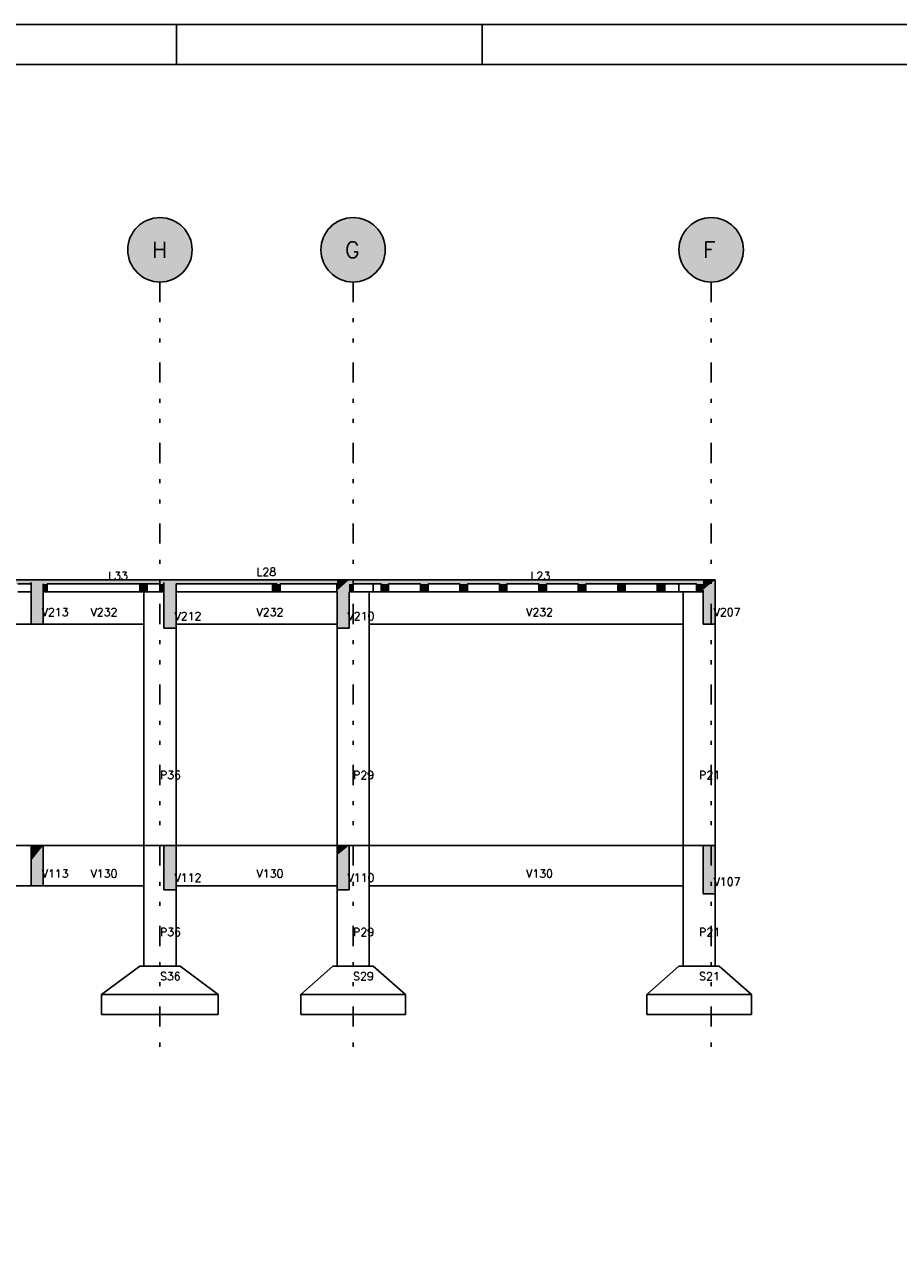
# Model space of a CAD drawing. Extents: x 0 to 84.1, y 0 to 59.4.
# Tile 3 of 7: x 17.2 to 38.9, y 29.1 to 59.4. Entities that reach past the tile are written whole.
import ezdxf

# ---------------------------------------------------------------- set-up
doc = ezdxf.new("R2010")
doc.units = 0
doc.header["$MEASUREMENT"] = 0
doc.linetypes.add('ESTILO_TQS_0004', pattern=[2, 0.5, -0.4, 0.1, -0.4, 0.1, -0.5])
for name, color, linetype in [('1', 1, 'CONTINUOUS'), ('2', 2, 'CONTINUOUS'), ('6', 6, 'CONTINUOUS'), ('9', 9, 'CONTINUOUS')]:
    doc.layers.add(name, color=color, linetype=linetype)
doc.styles.get("Standard").update_dxf_attribs({"font": 'ROMANS.SHX'})

msp = doc.modelspace()

# ---------------------------------------------------------------- linework, layer by layer
at = {"layer": '1', "linetype": 'ESTILO_TQS_0004'}
for p, q in [((20.589, 52.999), (20.589, 33.999)), ((25.389, 52.999), (25.389, 33.999)), ((34.289, 52.999), (34.289, 33.999))]:
    msp.add_line(p, q, dxfattribs=at)
at = {"layer": '2', "linetype": 'Continuous'}
for p, q in [((84.1, 59.4), (0, 59.4)), ((21, 59.4), (21, 58.4)), ((28.6, 58.4), (28.6, 59.4))]:
    msp.add_line(p, q, dxfattribs=at)
msp.add_lwpolyline([(83.1, 1), (2.5, 1), (2.5, 58.4), (83.1, 58.4), (83.1, 1)], dxfattribs=at)
for centre in [(20.589, 53.799), (25.389, 53.799), (34.289, 53.799)]:
    msp.add_circle(centre, 0.8, dxfattribs=at)
at = {"layer": '6', "linetype": 'Continuous'}
for p, q in [((17.389, 45.599), (11.969, 45.599)), ((17.053, 45.499), (17.385, 45.499)), ((17.385, 45.299), (17.385, 45.499)), ((17.385, 45.372), (17.385, 45.499)), ((17.385, 45.499), (17.385, 45.372)), ((17.576, 45.599), (17.389, 45.599)), ((17.389, 45.536), (17.389, 45.499)), ((17.389, 45.499), (17.389, 45.374)), ((17.689, 45.599), (17.576, 45.599)), ((20.689, 45.599), (17.689, 45.599)), ((17.689, 45.421), (17.689, 45.499)), ((17.789, 45.499), (19.211, 45.499)), ((17.789, 45.499), (17.789, 45.299)), ((17.789, 45.411), (17.789, 45.499)), ((19.211, 45.499), (19.252, 45.499)), ((19.252, 45.499), (19.211, 45.499)), ((19.252, 45.499), (20.085, 45.499)), ((20.085, 45.499), (20.273, 45.499)), ((20.085, 45.499), (20.085, 45.299)), ((20.273, 45.499), (20.376, 45.499)), ((20.273, 45.411), (20.273, 45.499)), ((20.376, 45.499), (20.589, 45.499)), ((20.589, 45.299), (20.589, 45.499)), ((20.589, 45.499), (20.589, 45.387)), ((20.876, 45.599), (20.689, 45.599)), ((20.876, 45.599), (20.689, 45.599)), ((20.689, 45.536), (20.689, 45.499)), ((20.689, 45.499), (20.689, 45.374)), ((20.989, 45.599), (20.876, 45.599)), ((23.548, 45.599), (20.989, 45.599)), ((20.992, 45.499), (20.992, 45.499)), ((20.992, 45.499), (23.385, 45.499)), ((20.992, 45.299), (20.992, 45.499)), ((20.992, 45.299), (20.992, 45.499)), ((20.992, 45.499), (20.992, 45.299)), ((20.993, 45.426), (20.992, 45.499)), ((20.993, 45.499), (20.993, 45.299)), ((20.993, 45.499), (20.993, 45.299)), ((23.385, 45.499), (23.504, 45.499)), ((23.385, 45.499), (23.385, 45.372)), ((24.989, 45.599), (23.548, 45.599)), ((23.573, 45.499), (24.985, 45.499)), ((23.573, 45.426), (23.573, 45.499)), ((24.985, 45.499), (24.985, 45.372)), ((25.222, 45.599), (24.989, 45.599)), ((25.289, 45.599), (25.222, 45.599)), ((34.089, 45.599), (25.289, 45.599)), ((25.389, 45.499), (25.677, 45.499)), ((25.389, 45.499), (25.389, 45.299)), ((25.389, 45.411), (25.389, 45.499)), ((25.677, 45.499), (26.085, 45.499)), ((25.889, 45.299), (25.889, 45.499)), ((26.085, 45.299), (26.085, 45.499)), ((26.085, 45.499), (26.085, 45.383)), ((26.273, 45.499), (27.065, 45.499)), ((26.273, 45.499), (26.273, 45.299)), ((26.273, 45.414), (26.273, 45.499)), ((27.065, 45.499), (27.065, 45.383)), ((27.253, 45.499), (28.045, 45.499)), ((27.253, 45.499), (27.253, 45.299)), ((27.253, 45.414), (27.253, 45.499)), ((28.045, 45.299), (28.045, 45.499)), ((28.045, 45.499), (28.045, 45.383)), ((28.233, 45.499), (29.025, 45.499)), ((28.233, 45.414), (28.233, 45.499)), ((29.025, 45.499), (29.025, 45.383)), ((29.213, 45.499), (30.005, 45.499)), ((29.213, 45.499), (29.213, 45.299)), ((29.213, 45.414), (29.213, 45.499)), ((30.005, 45.299), (30.005, 45.499)), ((30.005, 45.499), (30.005, 45.299)), ((30.193, 45.499), (30.985, 45.499)), ((30.193, 45.499), (30.193, 45.299)), ((30.193, 45.414), (30.193, 45.499)), ((30.985, 45.299), (30.985, 45.499)), ((30.985, 45.499), (30.985, 45.299)), ((31.173, 45.499), (31.732, 45.499)), ((31.173, 45.499), (31.173, 45.299)), ((31.173, 45.414), (31.173, 45.499)), ((31.732, 45.499), (31.965, 45.499)), ((31.965, 45.499), (32.073, 45.499)), ((31.965, 45.299), (31.965, 45.499)), ((31.965, 45.499), (31.965, 45.383)), ((32.073, 45.499), (32.153, 45.499)), ((32.153, 45.499), (32.945, 45.499)), ((32.153, 45.499), (32.153, 45.299)), ((32.153, 45.414), (32.153, 45.499)), ((32.945, 45.499), (33.133, 45.499)), ((32.945, 45.499), (32.945, 45.299)), ((33.133, 45.499), (33.589, 45.499)), ((33.133, 45.414), (33.133, 45.499)), ((33.489, 45.499), (33.489, 45.299)), ((33.589, 45.499), (33.701, 45.499)), ((33.701, 45.499), (33.589, 45.499)), ((33.701, 45.499), (33.925, 45.499)), ((33.925, 45.299), (33.925, 45.499)), ((33.925, 45.499), (33.925, 45.299)), ((34.322, 45.599), (34.089, 45.599)), ((34.389, 45.599), (34.322, 45.599)), ((34.389, 44.745), (34.389, 45.599)), ((17.053, 45.299), (17.385, 45.299)), ((17.385, 45.299), (17.385, 45.372)), ((17.385, 45.372), (17.386, 45.299)), ((17.386, 45.299), (17.389, 45.299)), ((17.389, 45.374), (17.389, 45.299)), ((17.389, 45.185), (17.389, 45.299)), ((17.389, 45.299), (17.389, 45.185)), ((17.389, 45.299), (17.389, 45.185)), ((17.389, 45.185), (17.389, 44.499)), ((17.689, 45.299), (17.689, 45.421)), ((17.689, 44.929), (17.689, 45.299)), ((17.689, 45.299), (17.751, 45.299)), ((17.751, 45.299), (17.767, 45.299)), ((17.767, 45.299), (17.773, 45.299)), ((17.773, 45.299), (17.789, 45.299)), ((17.789, 45.299), (17.789, 45.411)), ((17.789, 45.299), (20.085, 45.299)), ((20.085, 45.299), (20.168, 45.299)), ((20.168, 45.299), (20.273, 45.299)), ((20.189, 45.299), (20.189, 38.999)), ((20.273, 45.299), (20.273, 45.411)), ((20.273, 45.299), (20.589, 45.299)), ((20.589, 45.387), (20.589, 45.299)), ((20.589, 45.299), (20.605, 45.299)), ((20.605, 45.299), (20.61, 45.299)), ((20.61, 45.299), (20.625, 45.299)), ((20.625, 45.299), (20.689, 45.299)), ((20.689, 45.374), (20.689, 45.299)), ((20.689, 45.299), (20.689, 45.149)), ((20.689, 45.149), (20.689, 44.399)), ((20.989, 44.831), (20.989, 45.299)), ((20.989, 45.299), (20.992, 45.299)), ((20.992, 45.299), (20.992, 45.299)), ((20.992, 45.299), (20.993, 45.299)), ((20.993, 45.299), (20.993, 45.426)), ((20.993, 45.299), (23.385, 45.299)), ((23.385, 45.372), (23.385, 45.299)), ((23.385, 45.299), (23.504, 45.299)), ((23.504, 45.299), (23.573, 45.299)), ((23.573, 45.299), (23.573, 45.426)), ((23.573, 45.299), (24.985, 45.299)), ((24.985, 45.299), (24.985, 45.372)), ((24.985, 45.372), (24.985, 45.299)), ((24.985, 45.299), (24.989, 45.299)), ((24.989, 45.299), (24.989, 44.399)), ((24.989, 45.299), (24.989, 38.999)), ((25.289, 44.667), (25.289, 45.299)), ((25.289, 45.299), (25.368, 45.299)), ((25.368, 45.299), (25.389, 45.299)), ((25.389, 45.299), (25.389, 45.411)), ((25.389, 45.299), (25.889, 45.299)), ((25.789, 45.299), (25.789, 44.499)), ((25.789, 38.999), (25.789, 45.299)), ((25.889, 45.299), (26.085, 45.299)), ((26.085, 45.383), (26.085, 45.299)), ((26.085, 45.299), (26.193, 45.299)), ((26.193, 45.299), (26.273, 45.299)), ((26.273, 45.299), (26.273, 45.414)), ((26.273, 45.299), (27.065, 45.299)), ((27.065, 45.383), (27.065, 45.299)), ((27.065, 45.299), (27.144, 45.299)), ((27.144, 45.299), (27.253, 45.299)), ((27.253, 45.299), (27.253, 45.414)), ((27.253, 45.299), (28.045, 45.299)), ((28.045, 45.383), (28.045, 45.299)), ((28.045, 45.299), (28.153, 45.299)), ((28.153, 45.299), (28.233, 45.299)), ((28.233, 45.299), (28.233, 45.414)), ((28.233, 45.299), (29.025, 45.299)), ((29.025, 45.383), (29.025, 45.299)), ((29.025, 45.299), (29.133, 45.299)), ((29.133, 45.299), (29.213, 45.299)), ((29.213, 45.299), (29.213, 45.414)), ((29.213, 45.299), (30.005, 45.299)), ((30.005, 45.299), (30.084, 45.299)), ((30.084, 45.299), (30.193, 45.299)), ((30.193, 45.299), (30.193, 45.414)), ((30.193, 45.299), (30.985, 45.299)), ((30.985, 45.299), (31.093, 45.299)), ((31.093, 45.299), (31.173, 45.299)), ((31.173, 45.299), (31.173, 45.414)), ((31.173, 45.299), (31.965, 45.299)), ((31.965, 45.383), (31.965, 45.299)), ((31.965, 45.299), (32.073, 45.299)), ((32.073, 45.299), (32.153, 45.299)), ((32.153, 45.299), (32.153, 45.414)), ((32.153, 45.299), (32.945, 45.299)), ((32.945, 45.299), (33.024, 45.299)), ((33.024, 45.299), (33.133, 45.299)), ((33.133, 45.299), (33.133, 45.414)), ((33.133, 45.299), (33.489, 45.299)), ((33.489, 45.299), (33.925, 45.299)), ((33.589, 45.299), (33.589, 38.999)), ((33.925, 45.299), (33.959, 45.299)), ((33.959, 45.299), (34.089, 45.299)), ((34.089, 45.344), (34.089, 45.299)), ((34.089, 45.299), (34.089, 44.499)), ((17.689, 44.499), (17.689, 44.929)), ((20.989, 44.399), (20.989, 44.831)), ((25.289, 44.399), (25.289, 44.667)), ((34.389, 44.499), (34.389, 44.745)), ((11.989, 44.499), (17.389, 44.499)), ((17.389, 44.499), (17.576, 44.499)), ((17.539, 44.499), (17.576, 44.499)), ((17.576, 44.499), (17.689, 44.499)), ((17.689, 44.499), (20.189, 44.499)), ((20.689, 44.399), (20.876, 44.399)), ((20.876, 44.399), (20.989, 44.399)), ((20.989, 44.499), (24.989, 44.499)), ((20.989, 38.999), (20.989, 44.399)), ((24.989, 44.399), (25.222, 44.399)), ((25.222, 44.399), (25.289, 44.399)), ((25.789, 44.499), (33.589, 44.499)), ((34.089, 44.499), (34.322, 44.499)), ((34.322, 44.499), (34.389, 44.499)), ((34.389, 38.999), (34.389, 44.499)), ((17.389, 38.999), (11.989, 38.999)), ((17.576, 38.999), (17.389, 38.999)), ((17.389, 38.999), (17.389, 38.622)), ((17.576, 38.999), (17.539, 38.999)), ((17.689, 38.999), (17.576, 38.999)), ((20.189, 38.999), (17.689, 38.999)), ((17.689, 38.39), (17.689, 38.999)), ((20.189, 38.999), (20.189, 35.999)), ((20.689, 38.999), (20.189, 38.999)), ((20.189, 38.999), (20.989, 38.999)), ((20.876, 38.999), (20.689, 38.999)), ((20.689, 38.999), (20.689, 38.587)), ((20.989, 38.999), (20.876, 38.999)), ((20.989, 38.999), (20.989, 37.999)), ((24.989, 38.999), (20.989, 38.999)), ((20.989, 38.295), (20.989, 38.999)), ((25.222, 38.999), (24.989, 38.999)), ((24.989, 38.999), (24.989, 38.753)), ((24.989, 38.999), (24.989, 35.999)), ((24.989, 38.999), (25.789, 38.999)), ((25.289, 38.999), (25.222, 38.999)), ((25.289, 38.145), (25.289, 38.999)), ((25.789, 38.999), (25.289, 38.999)), ((25.789, 38.999), (25.789, 37.999)), ((33.589, 38.999), (25.789, 38.999)), ((25.789, 35.999), (25.789, 38.999)), ((33.589, 38.999), (33.589, 35.999)), ((34.089, 38.999), (33.589, 38.999)), ((33.589, 38.999), (34.389, 38.999)), ((34.259, 38.999), (34.089, 38.999)), ((34.089, 38.999), (34.089, 38.48)), ((34.389, 38.999), (34.259, 38.999)), ((34.389, 37.799), (34.389, 38.999)), ((34.389, 38.343), (34.389, 38.999)), ((17.389, 38.622), (17.389, 37.999)), ((20.689, 38.587), (20.689, 37.899)), ((24.989, 38.753), (24.989, 37.899)), ((34.089, 38.48), (34.089, 37.799)), ((17.689, 37.999), (17.689, 38.39)), ((20.989, 37.899), (20.989, 38.295)), ((34.389, 37.799), (34.389, 38.343)), ((11.989, 37.999), (17.389, 37.999)), ((17.389, 37.999), (17.576, 37.999)), ((17.539, 37.999), (17.576, 37.999)), ((17.576, 37.999), (17.689, 37.999)), ((17.689, 37.999), (20.189, 37.999)), ((20.689, 37.899), (20.876, 37.899)), ((20.876, 37.899), (20.989, 37.899)), ((20.989, 37.999), (24.989, 37.999)), ((20.989, 35.999), (20.989, 37.899)), ((24.989, 37.899), (25.222, 37.899)), ((25.222, 37.899), (25.289, 37.899)), ((25.289, 37.899), (25.289, 38.145)), ((25.789, 37.999), (33.589, 37.999)), ((34.089, 37.799), (34.259, 37.799)), ((34.259, 37.799), (34.389, 37.799)), ((34.389, 35.999), (34.389, 37.799)), ((20.089, 35.999), (19.139, 35.299)), ((21.089, 35.999), (20.089, 35.999)), ((22.039, 35.299), (21.089, 35.999)), ((24.889, 35.999), (24.089, 35.299)), ((25.889, 35.999), (24.889, 35.999)), ((26.689, 35.299), (25.889, 35.999)), ((33.489, 35.999), (32.689, 35.299)), ((34.489, 35.999), (33.489, 35.999)), ((35.289, 35.299), (34.489, 35.999)), ((19.139, 35.299), (19.139, 34.799)), ((22.039, 35.299), (19.139, 35.299)), ((19.139, 35.299), (22.039, 35.299)), ((22.039, 34.799), (22.039, 35.299)), ((24.089, 35.299), (24.089, 34.799)), ((26.689, 35.299), (24.089, 35.299)), ((24.089, 35.299), (26.689, 35.299)), ((26.689, 34.799), (26.689, 35.299)), ((32.689, 35.299), (32.689, 34.799)), ((35.289, 35.299), (32.689, 35.299)), ((32.689, 35.299), (35.289, 35.299)), ((35.289, 34.799), (35.289, 35.299)), ((19.139, 34.799), (22.039, 34.799)), ((24.089, 34.799), (26.689, 34.799)), ((32.689, 34.799), (35.289, 34.799))]:
    msp.add_line(p, q, dxfattribs=at)
at = {"layer": '9', "linetype": 'Continuous'}
for points in [[(21.389, 53.799), (20.321, 54.553), (20.221, 54.509)], [(21.389, 53.799), (20.426, 54.582), (20.321, 54.553)], [(21.389, 53.799), (20.534, 54.597), (20.426, 54.582)], [(21.389, 53.799), (20.643, 54.597), (20.534, 54.597)], [(21.389, 53.799), (20.752, 54.582), (20.643, 54.597)], [(21.389, 53.799), (20.857, 54.553), (20.752, 54.582)], [(21.389, 53.799), (20.957, 54.509), (20.857, 54.553)], [(26.189, 53.799), (25.121, 54.553), (25.021, 54.509)], [(26.189, 53.799), (25.226, 54.582), (25.121, 54.553)], [(26.189, 53.799), (25.334, 54.597), (25.226, 54.582)], [(26.189, 53.799), (25.443, 54.597), (25.334, 54.597)], [(26.189, 53.799), (25.552, 54.582), (25.443, 54.597)], [(26.189, 53.799), (25.657, 54.553), (25.552, 54.582)], [(26.189, 53.799), (25.757, 54.509), (25.657, 54.553)], [(35.089, 53.799), (34.021, 54.553), (33.921, 54.509)], [(35.089, 53.799), (34.126, 54.582), (34.021, 54.553)], [(35.089, 53.799), (34.234, 54.597), (34.126, 54.582)], [(35.089, 53.799), (34.343, 54.597), (34.234, 54.597)], [(35.089, 53.799), (34.452, 54.582), (34.343, 54.597)], [(35.089, 53.799), (34.557, 54.553), (34.452, 54.582)], [(35.089, 53.799), (34.657, 54.509), (34.557, 54.553)], [(21.389, 53.799), (19.968, 54.304), (19.905, 54.215)], [(21.389, 53.799), (20.043, 54.384), (19.968, 54.304)], [(21.389, 53.799), (20.127, 54.452), (20.043, 54.384)], [(21.389, 53.799), (20.221, 54.509), (20.127, 54.452)], [(21.389, 53.799), (21.05, 54.452), (20.957, 54.509)], [(21.389, 53.799), (21.135, 54.384), (21.05, 54.452)], [(21.389, 53.799), (21.209, 54.304), (21.135, 54.384)], [(21.389, 53.799), (21.272, 54.215), (21.209, 54.304)], [(26.189, 53.799), (24.768, 54.304), (24.705, 54.215)], [(26.189, 53.799), (24.843, 54.384), (24.768, 54.304)], [(26.189, 53.799), (24.927, 54.452), (24.843, 54.384)], [(26.189, 53.799), (25.021, 54.509), (24.927, 54.452)], [(26.189, 53.799), (25.85, 54.452), (25.757, 54.509)], [(26.189, 53.799), (25.935, 54.384), (25.85, 54.452)], [(26.189, 53.799), (26.009, 54.304), (25.935, 54.384)], [(26.189, 53.799), (26.072, 54.215), (26.009, 54.304)], [(35.089, 53.799), (33.668, 54.304), (33.605, 54.215)], [(35.089, 53.799), (33.743, 54.384), (33.668, 54.304)], [(35.089, 53.799), (33.827, 54.452), (33.743, 54.384)], [(35.089, 53.799), (33.921, 54.509), (33.827, 54.452)], [(35.089, 53.799), (34.75, 54.452), (34.657, 54.509)], [(35.089, 53.799), (34.835, 54.384), (34.75, 54.452)], [(35.089, 53.799), (34.909, 54.304), (34.835, 54.384)], [(35.089, 53.799), (34.972, 54.215), (34.909, 54.304)], [(21.389, 53.799), (19.818, 54.015), (19.796, 53.908)], [(21.389, 53.799), (19.855, 54.118), (19.818, 54.015)], [(21.389, 53.799), (19.905, 54.215), (19.855, 54.118)], [(21.389, 53.799), (21.323, 54.118), (21.272, 54.215)], [(21.389, 53.799), (21.359, 54.015), (21.323, 54.118)], [(21.389, 53.799), (21.381, 53.908), (21.359, 54.015)], [(26.189, 53.799), (24.618, 54.015), (24.596, 53.908)], [(26.189, 53.799), (24.655, 54.118), (24.618, 54.015)], [(26.189, 53.799), (24.705, 54.215), (24.655, 54.118)], [(26.189, 53.799), (26.123, 54.118), (26.072, 54.215)], [(26.189, 53.799), (26.159, 54.015), (26.123, 54.118)], [(26.189, 53.799), (26.181, 53.908), (26.159, 54.015)], [(35.089, 53.799), (33.518, 54.015), (33.496, 53.908)], [(35.089, 53.799), (33.555, 54.118), (33.518, 54.015)], [(35.089, 53.799), (33.605, 54.215), (33.555, 54.118)], [(35.089, 53.799), (35.023, 54.118), (34.972, 54.215)], [(35.089, 53.799), (35.059, 54.015), (35.023, 54.118)], [(35.089, 53.799), (35.081, 53.908), (35.059, 54.015)], [(21.389, 53.799), (19.796, 53.908), (19.789, 53.799)], [(21.389, 53.799), (19.789, 53.799), (19.796, 53.69)], [(21.389, 53.799), (19.796, 53.69), (19.818, 53.583)], [(21.389, 53.799), (19.818, 53.583), (19.855, 53.48)], [(21.389, 53.799), (19.855, 53.48), (19.905, 53.383)], [(21.389, 53.799), (19.905, 53.383), (19.968, 53.294)], [(21.389, 53.799), (19.968, 53.294), (20.043, 53.214)], [(21.389, 53.799), (20.043, 53.214), (20.127, 53.145)], [(21.389, 53.799), (20.127, 53.145), (20.221, 53.089)], [(21.389, 53.799), (20.221, 53.089), (20.321, 53.045)], [(21.389, 53.799), (20.321, 53.045), (20.426, 53.016)], [(21.389, 53.799), (20.426, 53.016), (20.534, 53.001)], [(21.389, 53.799), (20.534, 53.001), (20.643, 53.001)], [(21.389, 53.799), (20.643, 53.001), (20.752, 53.016)], [(21.389, 53.799), (20.752, 53.016), (20.857, 53.045)], [(21.389, 53.799), (20.857, 53.045), (20.957, 53.089)], [(21.389, 53.799), (20.957, 53.089), (21.05, 53.145)], [(21.389, 53.799), (21.05, 53.145), (21.135, 53.214)], [(21.389, 53.799), (21.135, 53.214), (21.209, 53.294)], [(21.389, 53.799), (21.209, 53.294), (21.272, 53.383)], [(21.389, 53.799), (21.272, 53.383), (21.323, 53.48)], [(21.389, 53.799), (21.323, 53.48), (21.359, 53.583)], [(21.389, 53.799), (21.359, 53.583), (21.381, 53.69)], [(21.389, 53.799), (21.381, 53.69), (21.389, 53.799)], [(26.189, 53.799), (24.596, 53.908), (24.589, 53.799)], [(26.189, 53.799), (24.589, 53.799), (24.596, 53.69)], [(26.189, 53.799), (24.596, 53.69), (24.618, 53.583)], [(26.189, 53.799), (24.618, 53.583), (24.655, 53.48)], [(26.189, 53.799), (24.655, 53.48), (24.705, 53.383)], [(26.189, 53.799), (24.705, 53.383), (24.768, 53.294)], [(26.189, 53.799), (24.768, 53.294), (24.843, 53.214)], [(26.189, 53.799), (24.843, 53.214), (24.927, 53.145)], [(26.189, 53.799), (24.927, 53.145), (25.021, 53.089)], [(26.189, 53.799), (25.021, 53.089), (25.121, 53.045)], [(26.189, 53.799), (25.121, 53.045), (25.226, 53.016)], [(26.189, 53.799), (25.226, 53.016), (25.334, 53.001)], [(26.189, 53.799), (25.334, 53.001), (25.443, 53.001)], [(26.189, 53.799), (25.443, 53.001), (25.552, 53.016)], [(26.189, 53.799), (25.552, 53.016), (25.657, 53.045)], [(26.189, 53.799), (25.657, 53.045), (25.757, 53.089)], [(26.189, 53.799), (25.757, 53.089), (25.85, 53.145)], [(26.189, 53.799), (25.85, 53.145), (25.935, 53.214)], [(26.189, 53.799), (25.935, 53.214), (26.009, 53.294)], [(26.189, 53.799), (26.009, 53.294), (26.072, 53.383)], [(26.189, 53.799), (26.072, 53.383), (26.123, 53.48)], [(26.189, 53.799), (26.123, 53.48), (26.159, 53.583)], [(26.189, 53.799), (26.159, 53.583), (26.181, 53.69)], [(26.189, 53.799), (26.181, 53.69), (26.189, 53.799)], [(35.089, 53.799), (33.496, 53.908), (33.489, 53.799)], [(35.089, 53.799), (33.489, 53.799), (33.496, 53.69)], [(35.089, 53.799), (33.496, 53.69), (33.518, 53.583)], [(35.089, 53.799), (33.518, 53.583), (33.555, 53.48)], [(35.089, 53.799), (33.555, 53.48), (33.605, 53.383)], [(35.089, 53.799), (33.605, 53.383), (33.668, 53.294)], [(35.089, 53.799), (33.668, 53.294), (33.743, 53.214)], [(35.089, 53.799), (33.743, 53.214), (33.827, 53.145)], [(35.089, 53.799), (33.827, 53.145), (33.921, 53.089)], [(35.089, 53.799), (33.921, 53.089), (34.021, 53.045)], [(35.089, 53.799), (34.021, 53.045), (34.126, 53.016)], [(35.089, 53.799), (34.126, 53.016), (34.234, 53.001)], [(35.089, 53.799), (34.234, 53.001), (34.343, 53.001)], [(35.089, 53.799), (34.343, 53.001), (34.452, 53.016)], [(35.089, 53.799), (34.452, 53.016), (34.557, 53.045)], [(35.089, 53.799), (34.557, 53.045), (34.657, 53.089)], [(35.089, 53.799), (34.657, 53.089), (34.75, 53.145)], [(35.089, 53.799), (34.75, 53.145), (34.835, 53.214)], [(35.089, 53.799), (34.835, 53.214), (34.909, 53.294)], [(35.089, 53.799), (34.909, 53.294), (34.972, 53.383)], [(35.089, 53.799), (34.972, 53.383), (35.023, 53.48)], [(35.089, 53.799), (35.023, 53.48), (35.059, 53.583)], [(35.089, 53.799), (35.059, 53.583), (35.081, 53.69)], [(35.089, 53.799), (35.081, 53.69), (35.089, 53.799)], [(11.969, 45.599), (14.021, 45.499), (17.389, 45.499)], [(11.969, 45.599), (17.389, 45.499), (17.389, 45.536)], [(11.969, 45.599), (17.389, 45.536), (17.389, 45.599)], [(11.969, 45.599), (17.389, 45.599), (14.021, 45.599)], [(17.385, 45.372), (17.389, 45.374), (17.389, 45.499)], [(17.385, 45.372), (17.389, 45.499), (17.385, 45.499)], [(17.385, 45.372), (17.385, 45.499), (17.385, 45.372)], [(17.389, 45.185), (17.689, 44.929), (17.689, 45.599)], [(17.389, 45.185), (17.689, 45.599), (17.576, 45.599)], [(17.389, 45.185), (17.576, 45.599), (17.389, 45.599)], [(17.389, 45.185), (17.389, 45.599), (17.389, 45.185)], [(17.689, 45.599), (17.689, 45.56), (17.689, 45.499)], [(17.689, 45.599), (17.689, 45.499), (19.211, 45.499)], [(17.689, 45.599), (19.211, 45.499), (19.252, 45.499)], [(17.689, 45.599), (19.252, 45.499), (20.376, 45.499)], [(17.689, 45.599), (20.376, 45.499), (20.689, 45.499)], [(17.689, 45.599), (20.689, 45.499), (20.689, 45.536)], [(17.689, 45.599), (20.689, 45.536), (20.689, 45.599)], [(17.689, 45.599), (20.689, 45.599), (20.376, 45.599)], [(17.689, 45.599), (20.376, 45.599), (19.252, 45.599)], [(17.689, 45.599), (19.252, 45.599), (19.211, 45.599)], [(17.689, 45.599), (19.211, 45.599), (17.689, 45.599)], [(17.689, 45.421), (17.789, 45.411), (17.789, 45.499)], [(17.689, 45.421), (17.789, 45.499), (17.773, 45.499)], [(17.689, 45.421), (17.773, 45.499), (17.767, 45.499)], [(17.689, 45.421), (17.767, 45.499), (17.751, 45.499)], [(17.689, 45.421), (17.751, 45.499), (17.689, 45.499)], [(17.689, 45.421), (17.689, 45.499), (17.689, 45.421)], [(20.085, 45.499), (20.085, 45.387), (20.085, 45.299)], [(20.085, 45.499), (20.085, 45.299), (20.168, 45.299)], [(20.085, 45.499), (20.168, 45.299), (20.273, 45.299)], [(20.085, 45.499), (20.273, 45.299), (20.273, 45.411)], [(20.085, 45.499), (20.273, 45.411), (20.273, 45.499)], [(20.085, 45.499), (20.273, 45.499), (20.168, 45.499)], [(20.085, 45.499), (20.168, 45.499), (20.085, 45.499)], [(20.589, 45.387), (20.689, 45.374), (20.689, 45.499)], [(20.589, 45.387), (20.689, 45.499), (20.625, 45.499)], [(20.589, 45.387), (20.625, 45.499), (20.61, 45.499)], [(20.589, 45.387), (20.61, 45.499), (20.605, 45.499)], [(20.589, 45.387), (20.605, 45.499), (20.589, 45.499)], [(20.589, 45.387), (20.589, 45.499), (20.589, 45.387)], [(20.689, 45.149), (20.989, 44.831), (20.989, 45.599)], [(20.689, 45.149), (20.989, 45.599), (20.876, 45.599)], [(20.689, 45.149), (20.876, 45.599), (20.689, 45.599)], [(20.689, 45.149), (20.689, 45.599), (20.689, 45.149)], [(20.989, 45.563), (24.989, 45.521), (24.989, 45.599)], [(20.989, 45.563), (24.989, 45.599), (23.548, 45.599)], [(20.989, 45.563), (23.548, 45.599), (20.989, 45.599)], [(20.989, 45.563), (20.989, 45.599), (20.989, 45.563)], [(20.989, 45.563), (20.989, 45.499), (23.548, 45.499)], [(20.989, 45.563), (23.548, 45.499), (24.989, 45.499)], [(20.989, 45.563), (24.989, 45.499), (24.989, 45.521)], [(23.385, 45.372), (23.573, 45.426), (23.573, 45.499)], [(23.385, 45.372), (23.573, 45.499), (23.504, 45.499)], [(23.385, 45.372), (23.504, 45.499), (23.385, 45.499)], [(23.385, 45.372), (23.385, 45.499), (23.385, 45.372)], [(24.985, 45.372), (24.989, 45.344), (24.989, 45.499)], [(24.985, 45.372), (24.989, 45.499), (24.985, 45.499)], [(24.985, 45.372), (24.985, 45.499), (24.985, 45.372)], [(24.989, 45.33), (25.289, 44.667), (25.289, 45.599)], [(24.989, 45.33), (25.289, 45.599), (25.222, 45.599)], [(24.989, 45.33), (25.222, 45.599), (24.989, 45.599)], [(24.989, 45.33), (24.989, 45.599), (24.989, 45.33)], [(25.289, 45.599), (25.289, 45.576), (25.289, 45.499)], [(25.289, 45.599), (25.289, 45.499), (25.677, 45.499)], [(25.289, 45.599), (25.677, 45.499), (31.732, 45.499)], [(25.289, 45.599), (31.732, 45.499), (33.589, 45.499)], [(25.289, 45.599), (33.589, 45.499), (33.701, 45.499)], [(25.289, 45.599), (33.701, 45.499), (34.089, 45.499)], [(25.289, 45.599), (34.089, 45.499), (34.089, 45.521)], [(25.289, 45.599), (34.089, 45.521), (34.089, 45.599)], [(25.289, 45.599), (34.089, 45.599), (33.701, 45.599)], [(25.289, 45.599), (33.701, 45.599), (33.589, 45.599)], [(25.289, 45.599), (33.589, 45.599), (31.732, 45.599)], [(25.289, 45.599), (31.732, 45.599), (25.677, 45.599)], [(25.289, 45.599), (25.677, 45.599), (25.289, 45.599)], [(25.289, 45.499), (25.289, 45.454), (25.289, 45.299)], [(25.289, 45.499), (25.289, 45.299), (25.368, 45.299)], [(25.289, 45.499), (25.368, 45.299), (25.389, 45.299)], [(25.289, 45.499), (25.389, 45.299), (25.389, 45.411)], [(25.289, 45.499), (25.389, 45.411), (25.389, 45.499)], [(25.289, 45.499), (25.389, 45.499), (25.368, 45.499)], [(25.289, 45.499), (25.368, 45.499), (25.289, 45.499)], [(26.085, 45.383), (26.273, 45.414), (26.273, 45.499)], [(26.085, 45.383), (26.273, 45.499), (26.193, 45.499)], [(26.085, 45.383), (26.193, 45.499), (26.085, 45.499)], [(26.085, 45.383), (26.085, 45.499), (26.085, 45.383)], [(27.065, 45.383), (27.253, 45.414), (27.253, 45.499)], [(27.065, 45.383), (27.253, 45.499), (27.144, 45.499)], [(27.065, 45.383), (27.144, 45.499), (27.065, 45.499)], [(27.065, 45.383), (27.065, 45.499), (27.065, 45.383)], [(28.045, 45.383), (28.233, 45.414), (28.233, 45.499)], [(28.045, 45.383), (28.233, 45.499), (28.153, 45.499)], [(28.045, 45.383), (28.153, 45.499), (28.045, 45.499)], [(28.045, 45.383), (28.045, 45.499), (28.045, 45.383)], [(29.025, 45.383), (29.213, 45.414), (29.213, 45.499)], [(29.025, 45.383), (29.213, 45.499), (29.133, 45.499)], [(29.025, 45.383), (29.133, 45.499), (29.025, 45.499)], [(29.025, 45.383), (29.025, 45.499), (29.025, 45.383)], [(30.005, 45.499), (30.005, 45.383), (30.005, 45.299)], [(30.005, 45.499), (30.005, 45.299), (30.084, 45.299)], [(30.005, 45.499), (30.084, 45.299), (30.193, 45.299)], [(30.005, 45.499), (30.193, 45.299), (30.193, 45.414)], [(30.005, 45.499), (30.193, 45.414), (30.193, 45.499)], [(30.005, 45.499), (30.193, 45.499), (30.084, 45.499)], [(30.005, 45.499), (30.084, 45.499), (30.005, 45.499)], [(30.985, 45.499), (30.985, 45.383), (30.985, 45.299)], [(30.985, 45.499), (30.985, 45.299), (31.093, 45.299)], [(30.985, 45.499), (31.093, 45.299), (31.173, 45.299)], [(30.985, 45.499), (31.173, 45.299), (31.173, 45.414)], [(30.985, 45.499), (31.173, 45.414), (31.173, 45.499)], [(30.985, 45.499), (31.173, 45.499), (31.093, 45.499)], [(30.985, 45.499), (31.093, 45.499), (30.985, 45.499)], [(31.965, 45.383), (32.153, 45.414), (32.153, 45.499)], [(31.965, 45.383), (32.153, 45.499), (32.073, 45.499)], [(31.965, 45.383), (32.073, 45.499), (31.965, 45.499)], [(31.965, 45.383), (31.965, 45.499), (31.965, 45.383)], [(32.945, 45.499), (32.945, 45.383), (32.945, 45.299)], [(32.945, 45.499), (32.945, 45.299), (33.024, 45.299)], [(32.945, 45.499), (33.024, 45.299), (33.133, 45.299)], [(32.945, 45.499), (33.133, 45.299), (33.133, 45.414)], [(32.945, 45.499), (33.133, 45.414), (33.133, 45.499)], [(32.945, 45.499), (33.133, 45.499), (33.024, 45.499)], [(32.945, 45.499), (33.024, 45.499), (32.945, 45.499)], [(33.925, 45.499), (33.925, 45.387), (33.925, 45.299)], [(33.925, 45.499), (33.925, 45.299), (33.959, 45.299)], [(33.925, 45.499), (33.959, 45.299), (34.089, 45.299)], [(33.925, 45.499), (34.089, 45.299), (34.089, 45.344)], [(33.925, 45.499), (34.089, 45.344), (34.089, 45.499)], [(33.925, 45.499), (34.089, 45.499), (33.959, 45.499)], [(33.925, 45.499), (33.959, 45.499), (33.925, 45.499)], [(34.089, 45.353), (34.389, 44.745), (34.389, 45.599)], [(34.089, 45.353), (34.389, 45.599), (34.322, 45.599)], [(34.089, 45.353), (34.322, 45.599), (34.089, 45.599)], [(34.089, 45.353), (34.089, 45.599), (34.089, 45.353)], [(17.385, 45.372), (17.389, 45.299), (17.389, 45.374)], [(17.385, 45.372), (17.386, 45.299), (17.389, 45.299)], [(17.389, 45.185), (17.389, 44.499), (17.576, 44.499)], [(17.389, 45.185), (17.576, 44.499), (17.689, 44.499)], [(17.389, 45.185), (17.689, 44.499), (17.689, 44.929)], [(17.689, 45.421), (17.689, 45.299), (17.751, 45.299)], [(17.689, 45.421), (17.751, 45.299), (17.767, 45.299)], [(17.689, 45.421), (17.767, 45.299), (17.773, 45.299)], [(17.689, 45.421), (17.773, 45.299), (17.789, 45.299)], [(17.689, 45.421), (17.789, 45.299), (17.789, 45.411)], [(20.589, 45.387), (20.589, 45.299), (20.605, 45.299)], [(20.589, 45.387), (20.605, 45.299), (20.61, 45.299)], [(20.589, 45.387), (20.61, 45.299), (20.625, 45.299)], [(20.589, 45.387), (20.625, 45.299), (20.689, 45.299)], [(20.589, 45.387), (20.689, 45.299), (20.689, 45.374)], [(20.689, 45.149), (20.689, 44.399), (20.876, 44.399)], [(20.689, 45.149), (20.876, 44.399), (20.989, 44.399)], [(20.689, 45.149), (20.989, 44.399), (20.989, 44.831)], [(23.385, 45.372), (23.573, 45.299), (23.573, 45.426)], [(23.385, 45.372), (23.385, 45.299), (23.504, 45.299)], [(23.385, 45.372), (23.504, 45.299), (23.573, 45.299)], [(24.985, 45.372), (24.985, 45.299), (24.989, 45.299)], [(24.985, 45.372), (24.989, 45.299), (24.989, 45.344)], [(24.989, 45.33), (24.989, 44.399), (25.222, 44.399)], [(24.989, 45.33), (25.222, 44.399), (25.289, 44.399)], [(24.989, 45.33), (25.289, 44.399), (25.289, 44.667)], [(26.085, 45.383), (26.273, 45.299), (26.273, 45.414)], [(26.085, 45.383), (26.085, 45.299), (26.193, 45.299)], [(26.085, 45.383), (26.193, 45.299), (26.273, 45.299)], [(27.065, 45.383), (27.253, 45.299), (27.253, 45.414)], [(27.065, 45.383), (27.065, 45.299), (27.144, 45.299)], [(27.065, 45.383), (27.144, 45.299), (27.253, 45.299)], [(28.045, 45.383), (28.233, 45.299), (28.233, 45.414)], [(28.045, 45.383), (28.045, 45.299), (28.153, 45.299)], [(28.045, 45.383), (28.153, 45.299), (28.233, 45.299)], [(29.025, 45.383), (29.213, 45.299), (29.213, 45.414)], [(29.025, 45.383), (29.025, 45.299), (29.133, 45.299)], [(29.025, 45.383), (29.133, 45.299), (29.213, 45.299)], [(31.965, 45.383), (32.153, 45.299), (32.153, 45.414)], [(31.965, 45.383), (31.965, 45.299), (32.073, 45.299)], [(31.965, 45.383), (32.073, 45.299), (32.153, 45.299)], [(34.089, 45.353), (34.089, 44.499), (34.322, 44.499)], [(34.089, 45.353), (34.322, 44.499), (34.389, 44.499)], [(34.089, 45.353), (34.389, 44.499), (34.389, 44.745)], [(17.389, 38.622), (17.689, 38.39), (17.689, 38.999)], [(17.389, 38.622), (17.689, 38.999), (17.576, 38.999)], [(17.389, 38.622), (17.576, 38.999), (17.389, 38.999)], [(17.389, 38.622), (17.389, 38.999), (17.389, 38.622)], [(20.689, 38.587), (20.989, 38.295), (20.989, 38.999)], [(20.689, 38.587), (20.989, 38.999), (20.876, 38.999)], [(20.689, 38.587), (20.876, 38.999), (20.689, 38.999)], [(20.689, 38.587), (20.689, 38.999), (20.689, 38.587)], [(24.989, 38.753), (25.289, 38.145), (25.289, 38.999)], [(24.989, 38.753), (25.289, 38.999), (25.222, 38.999)], [(24.989, 38.753), (25.222, 38.999), (24.989, 38.999)], [(24.989, 38.753), (24.989, 38.999), (24.989, 38.753)], [(34.089, 38.48), (34.389, 38.343), (34.389, 38.999)], [(34.089, 38.48), (34.389, 38.999), (34.259, 38.999)], [(34.089, 38.48), (34.259, 38.999), (34.089, 38.999)], [(34.089, 38.48), (34.089, 38.999), (34.089, 38.48)], [(17.389, 38.622), (17.389, 37.999), (17.576, 37.999)], [(17.389, 38.622), (17.576, 37.999), (17.689, 37.999)], [(17.389, 38.622), (17.689, 37.999), (17.689, 38.39)], [(20.689, 38.587), (20.689, 37.899), (20.876, 37.899)], [(20.689, 38.587), (20.876, 37.899), (20.989, 37.899)], [(20.689, 38.587), (20.989, 37.899), (20.989, 38.295)], [(24.989, 38.753), (24.989, 37.899), (25.222, 37.899)], [(24.989, 38.753), (25.222, 37.899), (25.289, 37.899)], [(24.989, 38.753), (25.289, 37.899), (25.289, 38.145)], [(34.089, 38.48), (34.089, 37.799), (34.259, 37.799)], [(34.089, 38.48), (34.259, 37.799), (34.389, 37.799)], [(34.089, 38.48), (34.389, 37.799), (34.389, 38.343)]]:
    msp.add_solid(points, dxfattribs=at)

# ---------------------------------------------------------------- texts
at = {"layer": '1', "linetype": 'Continuous'}
for s, p in [('L33', (19.3, 45.599)), ('L28', (22.989, 45.699)), ('L23', (29.8, 45.599)), ('V213', (17.65, 44.699)), ('V232', (18.864, 44.699)), ('V232', (22.989, 44.699)), ('V232', (29.689, 44.699)), ('V207', (34.35, 44.699)), ('V212', (20.95, 44.599)), ('V210', (25.25, 44.599)), ('P36', (20.589, 40.649)), ('P29', (25.389, 40.649)), ('P21', (33.989, 40.649)), ('V113', (17.65, 38.199)), ('V130', (18.864, 38.199)), ('V112', (20.95, 38.099)), ('V130', (22.989, 38.199)), ('V110', (25.25, 38.099)), ('V130', (29.689, 38.199)), ('V107', (34.35, 37.999)), ('P36', (20.589, 36.749)), ('P29', (25.389, 36.749)), ('P21', (33.989, 36.749)), ('S36', (20.589, 35.649)), ('S29', (25.389, 35.649)), ('S21', (33.989, 35.649))]:
    msp.add_text(s, height=0.2, dxfattribs=at).set_placement(p)
at = {"layer": '6', "linetype": 'Continuous'}
for s, p in [('H', (20.389, 53.599)), ('G', (25.189, 53.599)), ('F', (34.089, 53.599))]:
    msp.add_text(s, height=0.4, dxfattribs=at).set_placement(p)

doc.saveas('drawing.dxf')
